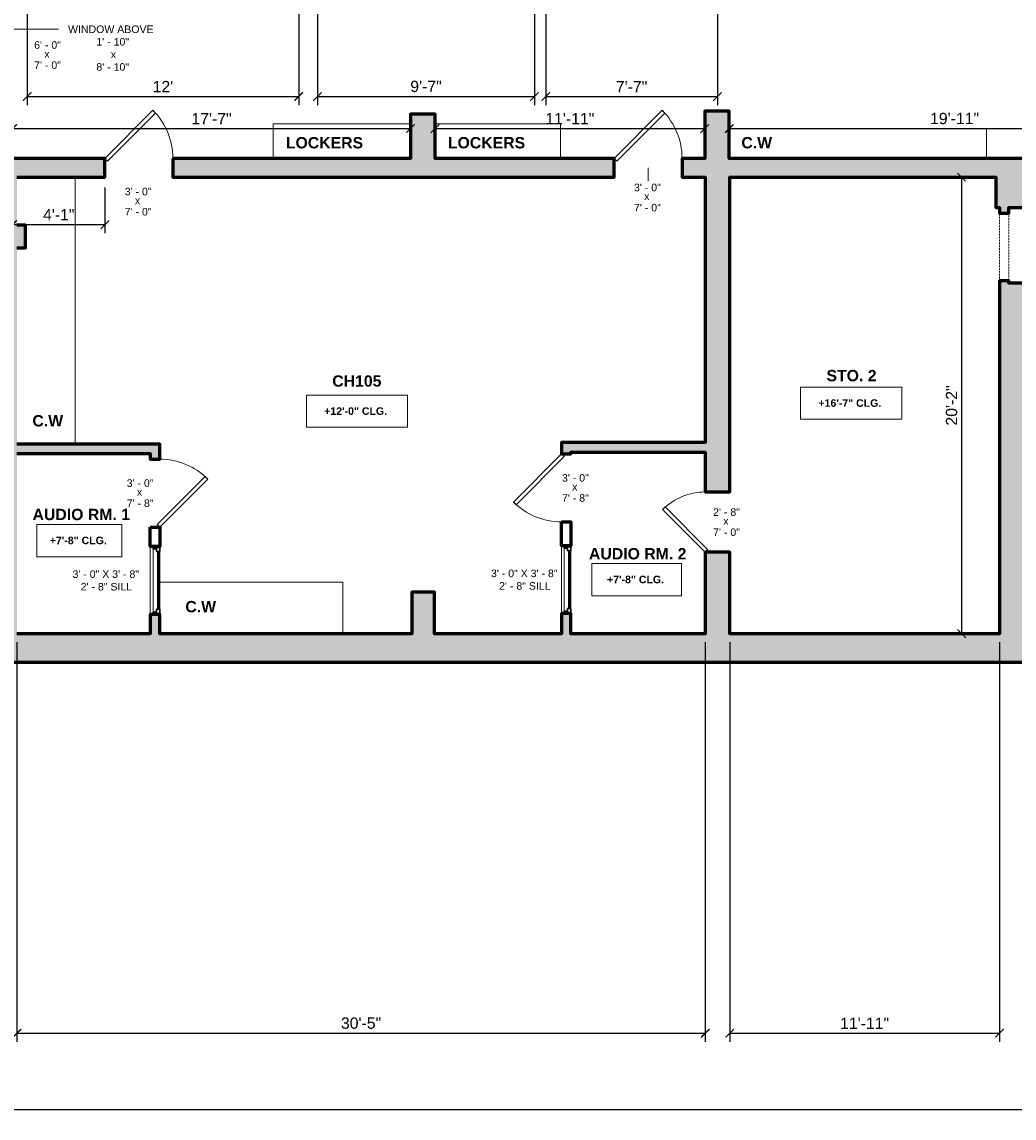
# Model space of a CAD drawing. Header units: inches. Extents: x -2078 to 109126, y -964 to 6385.
# Tile 102 of 137: x 17854 to 18380, y 3423 to 4004. Entities that reach past the tile are written whole.
import ezdxf

# ---------------------------------------------------------------- set-up
doc = ezdxf.new("R2010")
doc.units = ezdxf.units.IN
doc.header["$MEASUREMENT"] = 0
doc.linetypes.add('Overhead', pattern=[0.15625, 0.09375, -0.0625])
for name, color, linetype, lineweight in [('A-ANNO', 2, 'Continuous', 5), ('A-ANNO-DIMS', 1, 'Continuous', 9), ('A-CASE', 4, 'Continuous', 9), ('A-DOOR', 1, 'Continuous', 18), ('A-GLAZ', 2, 'Continuous', 30), ('A-WALL', 3, 'Continuous', 40), ('A-WINDOWS', 2, 'Continuous', 18)]:
    doc.layers.add(name, color=color, linetype=linetype, lineweight=lineweight)
doc.layers.add('A-HATCH', color=9, linetype='Continuous')
doc.styles.add('Arial_1', font='arial.ttf', dxfattribs={"height": 0.0625})
doc.styles.add('Arial_2', font='arial.ttf', dxfattribs={"height": 3})
doc.styles.add('Arial_B', font='arialbd.ttf', dxfattribs={"height": 4.5})
doc.styles.add('Arial_B_1', font='arialbd.ttf', dxfattribs={"height": 3})
doc.styles.add('Jay Cad', font='arial.ttf', dxfattribs={"height": 0.125})
doc.styles.add('JC', font='arial.ttf', dxfattribs={"height": 0.125})
doc.dimstyles.new('Jay Cad - DIMS', dxfattribs={"dimtxt": 0.125, "dimasz": 0.09375, "dimexe": 0.09375, "dimexo": 0.09375, "dimgap": 0.046875, "dimtad": 1, "dimdec": 1, "dimzin": 0, "dimdsep": 46, "dimlunit": 4, "dimtxsty": 'Jay Cad', "dimblk": 'ARCHTICK', "dimcen": 0.09, "dimclrd": 1, "dimclre": 1, "dimclrt": 256, "dimadec": 0, "dimazin": 0, "dimtfac": 1, "dimtdec": 1, "dimtofl": 0, "dimtmove": 1, "dimatfit": 3, "dimfxl": 1, "dimtolj": 1, "dimtzin": 0, "dimarcsym": 0})
doc.dimstyles.new('JC-DIMS', dxfattribs={"dimtxt": 0.125, "dimasz": 0.09375, "dimexe": 0.09375, "dimexo": 0.09375, "dimgap": 0.046875, "dimtad": 1, "dimdec": 1, "dimzin": 0, "dimdsep": 46, "dimlunit": 4, "dimtxsty": 'JC', "dimblk": 'ARCHTICK', "dimcen": 0.09, "dimclrd": 1, "dimclre": 1, "dimclrt": 256, "dimadec": 0, "dimazin": 0, "dimtfac": 1, "dimtdec": 1, "dimtofl": 0, "dimtmove": 1, "dimatfit": 3, "dimfxl": 1, "dimtolj": 1, "dimtzin": 0, "dimarcsym": 0})

# ---------------------------------------------------------------- blocks, each defined once
blk = doc.blocks.new('JC_DOOR_SINGLE PANEL - SINGLE DOOR-1525205-1st Floor Plan')
at = {"layer": 'A-DOOR', "lineweight": 30}
for p, q in [((-8.87, -29.04), (16.59, -3.59)), ((18, -5), (-7.46, -30.46)), ((16.59, -3.59), (18, -5)), ((-7.46, -30.46), (-8.87, -29.04))]:
    blk.add_line(p, q, dxfattribs=at)
at = {"layer": 'A-DOOR', "lineweight": 9}
blk.add_arc((18, -5), 36, 180, 225, dxfattribs=at)
blk = doc.blocks.new('JC_OPENING DOOR - 3_ X 7_-1726620-1st Floor Plan')
at = {"linetype": 'Overhead'}
for p, q in [((17.68, 2.5), (-18.32, 2.5)), ((-18.32, -2.5), (17.68, -2.5))]:
    blk.add_line(p, q, dxfattribs=at)
for p, q in [((-18.32, 2.5), (-18.32, -2.5)), ((17.68, -2.5), (17.68, 2.5))]:
    blk.add_line(p, q)
blk = doc.blocks.new('JC_DOOR_SINGLE PANEL - SINGLE DOOR-1552178-1st Floor Plan')
at = {"layer": 'A-DOOR', "lineweight": 30}
for p, q in [((-8.04, -27.71), (14.59, -5.09)), ((14.59, -5.09), (16, -6.5)), ((16, -6.5), (-6.63, -29.13)), ((-6.63, -29.13), (-8.04, -27.71))]:
    blk.add_line(p, q, dxfattribs=at)
at = {"layer": 'A-DOOR', "lineweight": 9}
blk.add_arc((16, -6.5), 32, 180, 225, dxfattribs=at)
blk = doc.blocks.new('JC_DOOR_SINGLE PANEL - SINGLE DOOR-1688720-1st Floor Plan')
at = {"layer": 'A-DOOR', "lineweight": 30}
for p, q in [((-7.46, 27.96), (-8.87, 26.54)), ((-8.87, 26.54), (16.59, 1.09)), ((18, 2.5), (-7.46, 27.96)), ((16.59, 1.09), (18, 2.5))]:
    blk.add_line(p, q, dxfattribs=at)
at = {"layer": 'A-DOOR', "lineweight": 9}
blk.add_arc((18, 2.5), 36, 135, 180, dxfattribs=at)
blk = doc.blocks.new('JC_FIXED WINDOW - MUNTIN - FIXED WINDOW-1631134-1st Floor Plan')
at = {"layer": 'A-GLAZ'}
for p, q in [((-18, 2.5), (-18, -2.5)), ((-15.25, 2.5), (-18, 2.5)), ((-17.5, 2.5), (-17.5, 0.75)), ((-17.5, 0.75), (-16.75, 0.75)), ((-15.25, 0.75), (-16.75, 0.75)), ((-16.75, 0.75), (-16.75, -1)), ((-15.25, 2.5), (-15.25, 0.75)), ((15.25, 2.5), (18, 2.5)), ((15.25, 2.5), (15.25, 0.75)), ((15.25, 0.75), (17.5, 0.75)), ((16.75, 0.75), (16.75, -1)), ((17.5, 2.5), (17.5, 0.75)), ((18, 2.5), (18, -2.5)), ((-18, -1), (-16.75, -1)), ((16.75, -1), (18, -1))]:
    blk.add_line(p, q, dxfattribs=at)
at = {"layer": 'A-GLAZ', "lineweight": 9}
for p, q in [((15.25, 2.5), (-15.25, 2.5)), ((16.75, -1), (-16.75, -1))]:
    blk.add_line(p, q, dxfattribs=at)
at = {"layer": 'A-GLAZ', "lineweight": 40}
blk.add_line((-15.25, 1.625), (15.25, 1.625), dxfattribs=at)
at = {"layer": 'A-WINDOWS'}
for p, q in [((18, 2.5), (-18, 2.5)), ((-18, -2.5), (18, -2.5))]:
    blk.add_line(p, q, dxfattribs=at)
blk = doc.blocks.new('Casework 1 - Casework 1-1631760-1st Floor Plan')
at = {"layer": 'A-CASE'}
blk.add_line((-829.2, -262.88), (-829.2, -404.38), dxfattribs=at)
blk = doc.blocks.new('Casework 4 - Casework 1-1632042-1st Floor Plan')
at = {"layer": 'A-CASE'}
for q in [(-883.57, -372.46), (-786.49, -399.79)]:
    blk.add_line((-786.49, -372.46), q, dxfattribs=at)
blk = doc.blocks.new('Casework 31 - Casework 1-1710220-1st Floor Plan')
at = {"layer": 'A-CASE'}
for p in [(-863.06, -354.7), (-790.19, -336.47)]:
    blk.add_line(p, (-863.06, -336.47), dxfattribs=at)
blk = doc.blocks.new('Casework 33 - Casework 1-1710311-1st Floor Plan')
at = {"layer": 'A-CASE'}
for q in [(-889.69, -335.42), (-823.14, -353.71)]:
    blk.add_line((-823.14, -335.42), q, dxfattribs=at)
blk = doc.blocks.new('Casework 34 - Casework 1-1710377-1st Floor Plan')
at = {"layer": 'A-CASE'}
for q in [(-929.69, -337.83), (-793.19, -353.71)]:
    blk.add_line((-793.19, -337.83), q, dxfattribs=at)
blk = doc.blocks.new('_ArchTick')
at = {"color": 0, "linetype": 'ByBlock', "const_width": 0.15}
blk.add_lwpolyline([(-0.5, -0.5), (0.5, 0.5)], dxfattribs=at)
blk = doc.blocks.new('*D1123')
at = {"layer": 'A-ANNO', "color": 1, "lineweight": -2, "transparency": 16777216}
for p, q in [((17851.7, 3675.38), (17851.7, 3463.58)), ((18216.7, 3675.38), (18216.7, 3463.58)), ((17851.7, 3468.08), (18216.7, 3468.08))]:
    blk.add_line(p, q, dxfattribs=at)
at = {"layer": 'Defpoints', "color": 0, "transparency": 16777216}
for p in [(17851.7, 3679.88), (18216.7, 3679.88), (18216.7, 3468.08)]:
    blk.add_point(p, dxfattribs=at)
at = {"layer": 'A-ANNO', "color": 1, "lineweight": -2, "transparency": 16777216, "xscale": 4.5, "yscale": 4.5, "zscale": 4.5, "rotation": 180}
blk.add_blockref('_ArchTick', (17851.7, 3468.08), dxfattribs=at)
at = {"layer": 'A-ANNO', "color": 1, "lineweight": -2, "transparency": 16777216, "xscale": 4.5, "yscale": 4.5, "zscale": 4.5}
blk.add_blockref('_ArchTick', (18216.7, 3468.08), dxfattribs=at)
at = {"layer": 'A-ANNO', "transparency": 16777216, "insert": (18034.2, 3473.4), "char_height": 6, "attachment_point": 5, "style": 'Jay Cad'}
blk.add_mtext('\\A1;30\'-5"', dxfattribs=at)
blk = doc.blocks.new('*D1125')
at = {"layer": 'A-ANNO', "color": 1, "lineweight": -2, "transparency": 16777216}
for p, q in [((18229.7, 3675.38), (18229.7, 3463.58)), ((18372.7, 3675.38), (18372.7, 3463.58)), ((18229.7, 3468.08), (18372.7, 3468.08))]:
    blk.add_line(p, q, dxfattribs=at)
at = {"layer": 'Defpoints', "color": 0, "transparency": 16777216}
for p in [(18229.7, 3679.88), (18372.7, 3679.88), (18372.7, 3468.08)]:
    blk.add_point(p, dxfattribs=at)
at = {"layer": 'A-ANNO', "color": 1, "lineweight": -2, "transparency": 16777216, "xscale": 4.5, "yscale": 4.5, "zscale": 4.5, "rotation": 180}
blk.add_blockref('_ArchTick', (18229.7, 3468.08), dxfattribs=at)
at = {"layer": 'A-ANNO', "color": 1, "lineweight": -2, "transparency": 16777216, "xscale": 4.5, "yscale": 4.5, "zscale": 4.5}
blk.add_blockref('_ArchTick', (18372.7, 3468.08), dxfattribs=at)
at = {"layer": 'A-ANNO', "transparency": 16777216, "insert": (18301.2, 3473.35), "char_height": 6, "attachment_point": 5, "style": 'Jay Cad'}
blk.add_mtext('\\A1;11\'-11"', dxfattribs=at)
blk = doc.blocks.new('*D1097')
at = {"layer": 'A-ANNO-DIMS', "color": 1, "lineweight": -2, "transparency": 16777216}
for p, q in [((18132.14, 4044.38), (18132.14, 3960.16)), ((18223.14, 4044.38), (18223.14, 3960.16)), ((18132.14, 3964.66), (18223.14, 3964.66))]:
    blk.add_line(p, q, dxfattribs=at)
at = {"layer": 'Defpoints', "color": 0, "transparency": 16777216}
for p in [(18132.14, 4048.88), (18223.14, 4048.88), (18223.14, 3964.66)]:
    blk.add_point(p, dxfattribs=at)
at = {"layer": 'A-ANNO-DIMS', "color": 1, "lineweight": -2, "transparency": 16777216, "xscale": 4.5, "yscale": 4.5, "zscale": 4.5, "rotation": 180}
blk.add_blockref('_ArchTick', (18132.14, 3964.66), dxfattribs=at)
at = {"layer": 'A-ANNO-DIMS', "color": 1, "lineweight": -2, "transparency": 16777216, "xscale": 4.5, "yscale": 4.5, "zscale": 4.5}
blk.add_blockref('_ArchTick', (18223.14, 3964.66), dxfattribs=at)
at = {"layer": 'A-ANNO-DIMS', "transparency": 16777216, "insert": (18177.64, 3969.91), "char_height": 6, "width": 0.4008, "attachment_point": 5, "style": 'JC'}
blk.add_mtext('\\A1;7\'-7"', dxfattribs=at)
blk = doc.blocks.new('*D1099')
at = {"layer": 'A-ANNO-DIMS', "color": 1, "lineweight": -2, "transparency": 16777216}
for p, q in [((17857.14, 4044.38), (17857.14, 3960.16)), ((18001.14, 4044.38), (18001.14, 3960.16)), ((17857.14, 3964.66), (18001.14, 3964.66))]:
    blk.add_line(p, q, dxfattribs=at)
at = {"layer": 'Defpoints', "color": 0, "transparency": 16777216}
for p in [(17857.14, 4048.88), (18001.14, 4048.88), (18001.14, 3964.66)]:
    blk.add_point(p, dxfattribs=at)
at = {"layer": 'A-ANNO-DIMS', "color": 1, "lineweight": -2, "transparency": 16777216, "xscale": 4.5, "yscale": 4.5, "zscale": 4.5, "rotation": 180}
blk.add_blockref('_ArchTick', (17857.14, 3964.66), dxfattribs=at)
at = {"layer": 'A-ANNO-DIMS', "color": 1, "lineweight": -2, "transparency": 16777216, "xscale": 4.5, "yscale": 4.5, "zscale": 4.5}
blk.add_blockref('_ArchTick', (18001.14, 3964.66), dxfattribs=at)
at = {"layer": 'A-ANNO-DIMS', "transparency": 16777216, "insert": (17929.14, 3969.92), "char_height": 6, "width": 0.4874, "attachment_point": 5, "style": 'JC'}
blk.add_mtext("\\A1;12'", dxfattribs=at)
blk = doc.blocks.new('*D1101')
at = {"layer": 'A-ANNO-DIMS', "color": 1, "lineweight": -2, "transparency": 16777216}
for p, q in [((18011.14, 4044.38), (18011.14, 3960.16)), ((18126.14, 4044.38), (18126.14, 3960.16)), ((18011.14, 3964.66), (18126.14, 3964.66))]:
    blk.add_line(p, q, dxfattribs=at)
at = {"layer": 'Defpoints', "color": 0, "transparency": 16777216}
for p in [(18011.14, 4048.88), (18126.14, 4048.88), (18126.14, 3964.66)]:
    blk.add_point(p, dxfattribs=at)
at = {"layer": 'A-ANNO-DIMS', "color": 1, "lineweight": -2, "transparency": 16777216, "xscale": 4.5, "yscale": 4.5, "zscale": 4.5, "rotation": 180}
blk.add_blockref('_ArchTick', (18011.14, 3964.66), dxfattribs=at)
at = {"layer": 'A-ANNO-DIMS', "color": 1, "lineweight": -2, "transparency": 16777216, "xscale": 4.5, "yscale": 4.5, "zscale": 4.5}
blk.add_blockref('_ArchTick', (18126.14, 3964.66), dxfattribs=at)
at = {"layer": 'A-ANNO-DIMS', "transparency": 16777216, "insert": (18068.64, 3969.98), "char_height": 6, "width": 0.4008, "attachment_point": 5, "style": 'JC'}
blk.add_mtext('\\A1;9\'-7"', dxfattribs=at)
blk = doc.blocks.new('*D1173')
at = {"layer": 'A-ANNO', "color": 1, "lineweight": -2, "transparency": 16777216}
for p, q in [((19791.7, 3824), (19791.7, 3423.1)), ((17744.7, 3807.38), (17744.7, 3423.1)), ((17744.7, 3427.6), (19791.7, 3427.6))]:
    blk.add_line(p, q, dxfattribs=at)
at = {"layer": 'Defpoints', "color": 0, "transparency": 16777216}
for p in [(19791.7, 3828.5), (17744.7, 3811.88), (19791.7, 3427.6)]:
    blk.add_point(p, dxfattribs=at)
at = {"layer": 'A-ANNO', "color": 1, "lineweight": -2, "transparency": 16777216, "xscale": 4.5, "yscale": 4.5, "zscale": 4.5, "rotation": 180}
blk.add_blockref('_ArchTick', (17744.7, 3427.6), dxfattribs=at)
at = {"layer": 'A-ANNO', "color": 1, "lineweight": -2, "transparency": 16777216, "xscale": 4.5, "yscale": 4.5, "zscale": 4.5}
blk.add_blockref('_ArchTick', (19791.7, 3427.6), dxfattribs=at)
at = {"layer": 'A-ANNO', "transparency": 16777216, "insert": (18768.2, 3432.91), "char_height": 6, "attachment_point": 5, "style": 'Jay Cad'}
blk.add_mtext('\\A1;170\'-7"', dxfattribs=at)
blk = doc.blocks.new('*D1189')
at = {"layer": 'A-ANNO-DIMS', "color": 1, "lineweight": -2, "transparency": 16777216}
for p, q in [((17849.41, 3948.82), (17849.41, 3943.16)), ((17849.41, 3947.66), (18060.41, 3947.66)), ((18060.41, 3948.82), (18060.41, 3943.16))]:
    blk.add_line(p, q, dxfattribs=at)
at = {"layer": 'Defpoints', "color": 0, "transparency": 16777216}
for p in [(17849.41, 3953.32), (18060.41, 3953.32), (18060.41, 3947.66)]:
    blk.add_point(p, dxfattribs=at)
at = {"layer": 'A-ANNO-DIMS', "color": 1, "lineweight": -2, "transparency": 16777216, "xscale": 4.5, "yscale": 4.5, "zscale": 4.5, "rotation": 180}
blk.add_blockref('_ArchTick', (17849.41, 3947.66), dxfattribs=at)
at = {"layer": 'A-ANNO-DIMS', "color": 1, "lineweight": -2, "transparency": 16777216, "xscale": 4.5, "yscale": 4.5, "zscale": 4.5}
blk.add_blockref('_ArchTick', (18060.41, 3947.66), dxfattribs=at)
at = {"layer": 'A-ANNO-DIMS', "transparency": 16777216, "insert": (17954.91, 3952.92), "char_height": 6, "width": 0.4874, "attachment_point": 5, "style": 'JC'}
blk.add_mtext('\\A1;17\'-7"', dxfattribs=at)
blk = doc.blocks.new('*D1191')
at = {"layer": 'A-ANNO-DIMS', "color": 1, "lineweight": -2, "transparency": 16777216}
for p, q in [((18073.41, 3948.82), (18073.41, 3943.16)), ((18073.41, 3947.66), (18216.41, 3947.66)), ((18216.41, 3948.82), (18216.41, 3943.16))]:
    blk.add_line(p, q, dxfattribs=at)
at = {"layer": 'Defpoints', "color": 0, "transparency": 16777216}
for p in [(18073.41, 3953.32), (18216.41, 3953.32), (18216.41, 3947.66)]:
    blk.add_point(p, dxfattribs=at)
at = {"layer": 'A-ANNO-DIMS', "color": 1, "lineweight": -2, "transparency": 16777216, "xscale": 4.5, "yscale": 4.5, "zscale": 4.5, "rotation": 180}
blk.add_blockref('_ArchTick', (18073.41, 3947.66), dxfattribs=at)
at = {"layer": 'A-ANNO-DIMS', "color": 1, "lineweight": -2, "transparency": 16777216, "xscale": 4.5, "yscale": 4.5, "zscale": 4.5}
blk.add_blockref('_ArchTick', (18216.41, 3947.66), dxfattribs=at)
at = {"layer": 'A-ANNO-DIMS', "transparency": 16777216, "insert": (18144.91, 3952.92), "char_height": 6, "width": 0.5739, "attachment_point": 5, "style": 'JC'}
blk.add_mtext('\\A1;11\'-11"', dxfattribs=at)
blk = doc.blocks.new('*D1193')
at = {"layer": 'A-ANNO-DIMS', "color": 1, "lineweight": -2, "transparency": 16777216}
for p, q in [((18468.41, 3951.84), (18468.41, 3943.16)), ((18229.41, 3948.82), (18229.41, 3943.16)), ((18229.41, 3947.66), (18468.41, 3947.66))]:
    blk.add_line(p, q, dxfattribs=at)
at = {"layer": 'Defpoints', "color": 0, "transparency": 16777216}
for p in [(18229.41, 3953.32), (18468.41, 3956.34), (18468.41, 3947.66)]:
    blk.add_point(p, dxfattribs=at)
at = {"layer": 'A-ANNO-DIMS', "color": 1, "lineweight": -2, "transparency": 16777216, "xscale": 4.5, "yscale": 4.5, "zscale": 4.5, "rotation": 180}
blk.add_blockref('_ArchTick', (18229.41, 3947.66), dxfattribs=at)
at = {"layer": 'A-ANNO-DIMS', "color": 1, "lineweight": -2, "transparency": 16777216, "xscale": 4.5, "yscale": 4.5, "zscale": 4.5}
blk.add_blockref('_ArchTick', (18468.41, 3947.66), dxfattribs=at)
at = {"layer": 'A-ANNO-DIMS', "transparency": 16777216, "insert": (18348.91, 3952.98), "char_height": 6, "width": 0.5739, "attachment_point": 5, "style": 'JC'}
blk.add_mtext('\\A1;19\'-11"', dxfattribs=at)
blk = doc.blocks.new('JC- existing door Tag_quad - JC- existing door Tag_quad-839775-1st Floor Plan')
at = {"layer": 'A-ANNO', "insert": (-0.0234, 0.0378), "char_height": 0.0625, "width": 0.0505, "attachment_point": 1, "style": 'Arial_1', "bg_fill": 3, "box_fill_scale": 1.25, "bg_fill_color": 256, "bg_fill_true_color": 13158600, "bg_fill_transparency": 0}
blk.add_mtext('x', dxfattribs=at)
blk = doc.blocks.new('*D1219')
at = {"layer": 'A-ANNO-DIMS', "color": 1, "lineweight": -2, "transparency": 16777216}
for p, q in [((17849.41, 3929.38), (17849.41, 3892.25)), ((17898.41, 3916.38), (17898.41, 3892.25)), ((17849.41, 3896.75), (17898.41, 3896.75))]:
    blk.add_line(p, q, dxfattribs=at)
at = {"layer": 'Defpoints', "color": 0, "transparency": 16777216}
for p in [(17849.41, 3933.88), (17898.41, 3920.88), (17898.41, 3896.75)]:
    blk.add_point(p, dxfattribs=at)
at = {"layer": 'A-ANNO-DIMS', "color": 1, "lineweight": -2, "transparency": 16777216, "xscale": 4.5, "yscale": 4.5, "zscale": 4.5, "rotation": 180}
blk.add_blockref('_ArchTick', (17849.41, 3896.75), dxfattribs=at)
at = {"layer": 'A-ANNO-DIMS', "color": 1, "lineweight": -2, "transparency": 16777216, "xscale": 4.5, "yscale": 4.5, "zscale": 4.5}
blk.add_blockref('_ArchTick', (17898.41, 3896.75), dxfattribs=at)
at = {"layer": 'A-ANNO-DIMS', "transparency": 16777216, "insert": (17873.91, 3902.01), "char_height": 6, "width": 0.4008, "attachment_point": 5, "style": 'JC'}
blk.add_mtext('\\A1;4\'-1"', dxfattribs=at)
blk = doc.blocks.new('*D1215')
at = {"layer": 'A-ANNO-DIMS', "color": 1, "lineweight": -2, "transparency": 16777216}
for p, q in [((18353.79, 3921.88), (18348.14, 3921.88)), ((18352.64, 3921.88), (18352.64, 3679.88)), ((18353.79, 3679.88), (18348.14, 3679.88))]:
    blk.add_line(p, q, dxfattribs=at)
at = {"layer": 'Defpoints', "color": 0, "transparency": 16777216}
for p in [(18358.29, 3921.88), (18352.64, 3679.88), (18358.29, 3679.88)]:
    blk.add_point(p, dxfattribs=at)
at = {"layer": 'A-ANNO-DIMS', "color": 1, "lineweight": -2, "transparency": 16777216, "xscale": 4.5, "yscale": 4.5, "zscale": 4.5}
for p, rotation in [((18352.64, 3921.88), 90), ((18352.64, 3679.88), 270)]:
    blk.add_blockref('_ArchTick', p, dxfattribs=dict(at, rotation=rotation))
at = {"layer": 'A-ANNO-DIMS', "transparency": 16777216, "insert": (18347.32, 3800.88), "char_height": 6, "width": 0.4874, "attachment_point": 5, "rotation": 90, "style": 'JC'}
blk.add_mtext('\\A1;20\'-2"', dxfattribs=at)

msp = doc.modelspace()

# ---------------------------------------------------------------- linework, layer by layer
at = {"layer": 'A-ANNO'}
for p, q in [((17846.101, 4000.331), (17873.726, 4000.331)), ((18186.414, 3926.88), (18186.401, 3919.784))]:
    msp.add_line(p, q, dxfattribs=at)
at = {"layer": 'A-ANNO', "flags": 128}
for points in [[(18005.207, 3806.356), (18058.808, 3806.356), (18058.808, 3789.288), (18005.207, 3789.288)], [(18267.26, 3810.616), (18320.86, 3810.616), (18320.86, 3793.548), (18267.26, 3793.548)], [(17862.368, 3737.786), (17907.284, 3737.786), (17907.284, 3720.718), (17862.368, 3720.718)], [(18156.517, 3717.084), (18204.171, 3717.084), (18204.171, 3700.016), (18156.517, 3700.016)]]:
    msp.add_lwpolyline(points, close=True, dxfattribs=at)
at = {"layer": 'A-WALL', "lineweight": 60}
for points in [[(17934.414, 3931.88), (17934.414, 3921.88), (18168.414, 3921.88), (18168.414, 3931.88), (18073.414, 3931.88), (18073.414, 3955.331), (18060.414, 3955.331), (18060.414, 3931.88)], [(18140.476, 3739.159), (18145.476, 3739.159), (18145.476, 3726.52), (18140.476, 3726.52)], [(17922.453, 3736.38), (17927.453, 3736.38), (17927.453, 3726.13), (17922.453, 3726.13)]]:
    msp.add_lwpolyline(points, close=True, dxfattribs=at)
for points in [[(17851.703, 3921.88), (17898.414, 3921.88), (17898.414, 3931.88), (17849.414, 3931.88)], [(17851.703, 3884.519), (17856.251, 3884.519), (17856.251, 3896.519), (17851.703, 3896.519)], [(17851.703, 3775.38), (17922.453, 3775.38), (17922.453, 3772.38), (17927.453, 3772.38), (17927.453, 3780.38), (17851.703, 3780.38)]]:
    msp.add_lwpolyline(points, dxfattribs=at)

# ---------------------------------------------------------------- block references
at = {"layer": 'A-ANNO', "xscale": 64, "yscale": 64, "zscale": 64}
for p in [(18185.791, 3911.314), (17915.791, 3909.144)]:
    msp.add_blockref('JC- existing door Tag_quad - JC- existing door Tag_quad-839775-1st Floor Plan', p, dxfattribs=at)
at = {"layer": 'A-CASE'}
for name, p in [('Casework 31 - Casework 1-1710220-1st Floor Plan', (18850.608, 4286.579)), ('Casework 33 - Casework 1-1710311-1st Floor Plan', (18963.106, 4285.587)), ('Casework 34 - Casework 1-1710377-1st Floor Plan', (19159.106, 4285.587)), ('Casework 1 - Casework 1-1631760-1st Floor Plan', (18711.779, 4184.764)), ('Casework 4 - Casework 1-1632042-1st Floor Plan', (18811.025, 4079.671))]:
    msp.add_blockref(name, p, dxfattribs=at)
at = {"layer": 'A-DOOR'}
for name, p, rotation in [('JC_DOOR_SINGLE PANEL - SINGLE DOOR-1525205-1st Floor Plan', (17916.414, 3926.88), 180), ('JC_DOOR_SINGLE PANEL - SINGLE DOOR-1525205-1st Floor Plan', (18186.414, 3926.88), 180), ('JC_OPENING DOOR - 3_ X 7_-1726620-1st Floor Plan', (18375.203, 3884.558), 269.9999999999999), ('JC_DOOR_SINGLE PANEL - SINGLE DOOR-1688720-1st Floor Plan', (17924.953, 3754.38), 269.9999999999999), ('JC_DOOR_SINGLE PANEL - SINGLE DOOR-1688720-1st Floor Plan', (18142.976, 3757.159), 89.99999999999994), ('JC_DOOR_SINGLE PANEL - SINGLE DOOR-1552178-1st Floor Plan', (18223.203, 3739.02), 269.9999999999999)]:
    msp.add_blockref(name, p, dxfattribs=dict(at, rotation=rotation))
at = {"layer": 'A-WINDOWS', "rotation": 269.9999999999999}
for p in [(17924.953, 3708.13), (18142.976, 3708.52)]:
    msp.add_blockref('JC_FIXED WINDOW - MUNTIN - FIXED WINDOW-1631134-1st Floor Plan', p, dxfattribs=at)

# ---------------------------------------------------------------- texts
at = {"layer": 'A-ANNO', "attachment_point": 1}
for s, insert, char_height, width, style in [('WINDOW ABOVE', (17878.846, 4002.331), 4, 57.974, 'Arial_2'), ('1\' - 10"', (17893.846, 3995.664), 4, 21.816, 'Arial_2'), ('x', (17901.513, 3988.997), 4, 3.232, 'Arial_2'), ('8\' - 10"', (17893.846, 3982.331), 4, 21.816, 'Arial_2'), ('LOCKERS', (17994.314, 3943.17), 6, 50.5, 'Arial_B'), ('LOCKERS', (18080.229, 3943.17), 6, 50.5, 'Arial_B'), ('C.W', (18235.859, 3943.17), 6, 19.796, 'Arial_B'), ('STO. 2', (18280.987, 3819.715), 6, 32.724, 'Arial_B'), ('CH105', (18018.916, 3816.841), 6, 98.576, 'Arial_B'), ('+16\'-7" CLG.', (18276.713, 3804.163), 4, 41.814, 'Arial_B_1'), ('C.W', (17859.93, 3795.772), 6, 19.796, 'Arial_B'), ('+12\'-0" CLG.', (18014.661, 3799.903), 4, 41.814, 'Arial_B_1'), ('AUDIO RM. 1', (17860.006, 3746.102), 6, 98.576, 'Arial_B'), ('+7\'-8" CLG.', (17869.154, 3731.333), 4, 37.976, 'Arial_B_1'), ('AUDIO RM. 2', (18155.047, 3725.275), 6, 98.576, 'Arial_B'), ('3\' - 0" X 3\' - 8"', (17881.194, 3713.474), 4, 44.642, 'Arial_2'), ('3\' - 0" X 3\' - 8"', (18103.079, 3713.864), 4, 44.642, 'Arial_2'), ('+7\'-8" CLG.', (18164.637, 3710.631), 4, 37.976, 'Arial_B_1'), ('2\' - 8" SILL', (17885.527, 3706.807), 4, 34.138, 'Arial_2'), ('2\' - 8" SILL', (18107.412, 3707.197), 4, 34.138, 'Arial_2'), ('C.W', (17941.036, 3697.232), 6, 19.796, 'Arial_B')]:
    msp.add_mtext(s, dxfattribs=dict(at, insert=insert, char_height=char_height, width=width, style=style))

# ---------------------------------------------------------------- dimensions: what is measured, and where the dimension line sits
at = {"layer": 'A-ANNO'}
for base, p1, p2, picture, middle in [((19791.703, 3427.601), (17744.703, 3811.88), (19791.703, 3828.501), '*D1173', (18768.203, 3432.915)), ((18216.703, 3468.084), (17851.703, 3679.88), (18216.703, 3679.88), '*D1123', (18034.203, 3473.4)), ((18372.703, 3468.084), (18229.703, 3679.88), (18372.703, 3679.88), '*D1125', (18301.203, 3473.347))]:
    dim = msp.add_linear_dim(base=base, p1=p1, p2=p2, dimstyle='Jay Cad - DIMS', dxfattribs=at)
    dim.commit()
    dim.dimension.update_dxf_attribs({"geometry": picture, "text_midpoint": middle})
at = {"layer": 'A-ANNO-DIMS'}
for base, p1, p2, picture, middle in [((18001.135, 3964.662), (17857.135, 4048.88), (18001.135, 4048.88), '*D1099', (17929.135, 3969.925)), ((18126.135, 3964.662), (18011.135, 4048.88), (18126.135, 4048.88), '*D1101', (18068.635, 3969.976)), ((18223.135, 3964.662), (18132.135, 4048.88), (18223.135, 4048.88), '*D1097', (18177.635, 3969.912)), ((18060.414, 3947.662), (17849.414, 3953.319), (18060.414, 3953.319), '*D1189', (17954.914, 3952.925)), ((18216.414, 3947.662), (18073.414, 3953.319), (18216.414, 3953.319), '*D1191', (18144.914, 3952.925)), ((18468.414, 3947.662), (18229.414, 3953.319), (18468.414, 3956.344), '*D1193', (18348.914, 3952.976)), ((17898.414, 3896.751), (17849.414, 3933.88), (17898.414, 3920.88), '*D1219', (17873.914, 3902.013))]:
    dim = msp.add_linear_dim(base=base, p1=p1, p2=p2, dimstyle='JC-DIMS', dxfattribs=at)
    dim.commit()
    dim.dimension.update_dxf_attribs({"geometry": picture, "text_midpoint": middle})
dim = msp.add_linear_dim(base=(18352.636, 3679.88), p1=(18358.292, 3921.88), p2=(18358.292, 3679.88), angle=90, dimstyle='JC-DIMS', dxfattribs=at)
dim.commit()
dim.dimension.update_dxf_attribs({"geometry": '*D1215', "text_midpoint": (18347.322, 3800.88)})

# ---------------------------------------------------------------- next in the draw order: block references
at = {"layer": 'A-ANNO', "xscale": 64, "yscale": 64, "zscale": 64}
for p in [(17867.739, 3986.844), (17916.834, 3754.589), (18147.62, 3757.368), (18227.755, 3739.229)]:
    msp.add_blockref('JC- existing door Tag_quad - JC- existing door Tag_quad-839775-1st Floor Plan', p, dxfattribs=at)

# ---------------------------------------------------------------- next in the draw order: texts
at = {"layer": 'A-ANNO', "char_height": 4, "width": 17.978, "attachment_point": 1, "style": 'Arial_2'}
for s, insert in [('3\' - 0"', (18178.905, 3918.451)), ('3\' - 0"', (17908.905, 3916.281)), ('7\' - 0"', (17908.905, 3905.6)), ('7\' - 0"', (18178.905, 3907.769))]:
    msp.add_mtext(s, dxfattribs=dict(at, insert=insert))

# ---------------------------------------------------------------- next in the draw order: hatches: boundary and pattern name
at = {"layer": 'A-HATCH'}
h = msp.add_hatch(color=256, dxfattribs=at)
h.dxf.hatch_style = 1
h.paths.add_polyline_path([(19805.414, 4380.691), (19877.414, 4380.691), (19877.414, 4386.691), (19869.414, 4386.691), (19805.414, 4386.691), (19805.414, 4401.691), (19793.414, 4401.691), (19793.414, 4193.501), (19788.228, 4193.501), (19788.228, 4187.501), (19791.414, 4187.501), (19791.414, 3930.501), (19785.414, 3930.501), (19785.414, 3920.501), (19791.703, 3920.501), (19791.703, 3828.501), (19664.703, 3828.501), (19664.703, 3920.501), (19749.414, 3920.501), (19749.414, 3930.501), (19668.693, 3930.501), (19668.693, 3955.448), (19655.693, 3955.448), (19655.693, 3930.501), (19473.414, 3930.501), (19473.414, 3920.501), (19658.703, 3920.501), (19658.703, 3828.501), (19428.703, 3828.501), (19428.703, 3920.501), (19437.414, 3920.501), (19437.414, 3930.501), (19429.414, 3930.501), (19429.414, 3955.715), (19416.414, 3955.715), (19416.414, 3930.88), (19409.414, 3930.88), (19409.414, 3916.88), (19413.703, 3916.88), (19413.703, 3684.88), (19191.703, 3684.88), (19191.703, 3916.88), (19373.414, 3916.88), (19373.414, 3930.88), (19188.838, 3930.88), (19188.838, 3955.643), (19176.838, 3955.643), (19176.838, 3930.88), (19099.703, 3930.88), (19099.703, 3919.88), (19173.703, 3919.88), (19173.703, 3682.88), (19054.703, 3682.88), (19054.703, 3919.88), (19063.703, 3919.88), (19063.703, 3930.88), (19037.363, 3930.88), (19037.363, 3919.88), (19046.703, 3919.88), (19046.703, 3679.88), (18949.703, 3679.88), (18949.703, 3701.88), (18937.703, 3701.88), (18937.703, 3679.88), (18708.703, 3679.88), (18708.703, 3691.88), (18695.703, 3691.88), (18695.703, 3679.88), (18385.703, 3679.88), (18385.703, 3865.63), (18377.703, 3865.63), (18377.703, 3866.88), (18372.703, 3866.88), (18372.703, 3679.88), (18229.703, 3679.88), (18229.703, 3723.02), (18216.703, 3723.02), (18216.703, 3679.88), (18145.476, 3679.88), (18145.476, 3690.52), (18140.476, 3690.52), (18140.476, 3679.88), (18073.062, 3679.88), (18073.062, 3701.939), (18061.062, 3701.939), (18061.062, 3679.88), (17927.453, 3679.88), (17927.453, 3690.13), (17922.453, 3690.13), (17922.453, 3679.88), (17851.703, 3679.88), (17851.703, 3775.38), (17922.453, 3775.38), (17922.453, 3772.38), (17927.453, 3772.38), (17927.453, 3780.38), (17851.703, 3780.38), (17851.703, 3884.519), (17856.251, 3884.519), (17856.251, 3896.519), (17851.703, 3896.519), (17851.703, 3921.88), (17898.414, 3921.88), (17898.414, 3931.88), (17849.414, 3931.88), (17849.414, 3933.88), (17844.414, 3933.88), (17844.414, 3931.88), (17833.526, 3931.88), (17833.526, 3921.88), (17839.703, 3921.88), (17839.703, 3811.88), (17744.703, 3811.88), (17744.703, 3921.88), (17785.526, 3921.88), (17785.526, 3931.88), (17780.35, 3931.88), (17780.35, 3966.098), (17694.851, 3966.098), (17694.851, 3979.52), (17652.414, 4041.947), (17652.414, 4134.469), (17646.414, 4134.469), (17646.414, 4040.101), (17688.851, 3977.674), (17688.851, 3960.098), (17774.35, 3960.098), (17774.35, 3931.88), (17723.703, 3931.88), (17723.703, 3805.88), (17839.703, 3805.88), (17839.703, 3664.88), (19428.703, 3664.88), (19428.703, 3822.501), (19804.703, 3822.501), (19804.703, 3920.501), (19805.414, 3920.501)])
h = msp.add_hatch(color=256, dxfattribs=at)
h.dxf.hatch_style = 1
h.paths.add_polyline_path([(18229.703, 3921.88), (18370.703, 3921.88), (18370.703, 3905.88), (18372.703, 3905.88), (18372.703, 3902.88), (18377.703, 3902.88), (18377.703, 3905.88), (18384.703, 3905.88), (18384.703, 3921.88), (18410.703, 3921.88), (18410.703, 3931.88), (18229.414, 3931.88), (18229.414, 3956.88), (18216.414, 3956.88), (18216.414, 3931.88), (18204.414, 3931.88), (18204.414, 3921.88), (18216.703, 3921.88), (18216.703, 3781.159), (18140.476, 3781.159), (18140.476, 3775.159), (18145.476, 3775.159), (18145.476, 3776.159), (18216.703, 3776.159), (18216.703, 3755.02), (18229.703, 3755.02)])
h.paths.add_polyline_path([(18168.414, 3931.88), (18073.414, 3931.88), (18073.414, 3955.331), (18060.414, 3955.331), (18060.414, 3931.88), (17934.414, 3931.88), (17934.414, 3921.88), (18168.414, 3921.88)])

# ---------------------------------------------------------------- next in the draw order: linework, layer by layer
at = {"layer": 'A-WALL', "lineweight": 60}
for points in [[(17646.414, 4040.101), (17688.851, 3977.674), (17688.851, 3960.098), (17774.35, 3960.098), (17774.35, 3931.88), (17723.703, 3931.88), (17723.703, 3805.88), (17839.703, 3805.88), (17839.703, 3664.88), (19428.703, 3664.88)], [(18410.703, 3931.88), (18229.414, 3931.88), (18229.414, 3956.88), (18216.414, 3956.88), (18216.414, 3931.88), (18204.414, 3931.88), (18204.414, 3921.88), (18216.703, 3921.88), (18216.703, 3781.159), (18140.476, 3781.159), (18140.476, 3775.159), (18145.476, 3775.159), (18145.476, 3776.159), (18216.703, 3776.159), (18216.703, 3755.02), (18229.703, 3755.02), (18229.703, 3921.88), (18370.703, 3921.88), (18370.703, 3905.88), (18372.703, 3905.88), (18372.703, 3902.88), (18377.703, 3902.88), (18377.703, 3905.88), (18384.703, 3905.88)], [(18385.703, 3865.63), (18377.703, 3865.63), (18377.703, 3866.88), (18372.703, 3866.88), (18372.703, 3679.88), (18229.703, 3679.88), (18229.703, 3723.02), (18216.703, 3723.02), (18216.703, 3679.88), (18145.476, 3679.88), (18145.476, 3690.52), (18140.476, 3690.52), (18140.476, 3679.88), (18073.062, 3679.88), (18073.062, 3701.939), (18061.062, 3701.939), (18061.062, 3679.88), (17927.453, 3679.88), (17927.453, 3690.13), (17922.453, 3690.13), (17922.453, 3679.88), (17851.703, 3679.88)]]:
    msp.add_lwpolyline(points, dxfattribs=at)

# ---------------------------------------------------------------- next in the draw order: texts
at = {"layer": 'A-ANNO', "char_height": 4, "width": 17.978, "attachment_point": 1, "style": 'Arial_2'}
for s, insert in [('6\' - 0"', (17860.853, 3993.982)), ('7\' - 0"', (17860.853, 3983.3)), ('3\' - 0"', (17909.948, 3761.726)), ('3\' - 0"', (18140.735, 3764.505)), ('7\' - 8"', (18140.735, 3753.824)), ('7\' - 8"', (17909.948, 3751.045)), ('2\' - 8"', (18220.87, 3746.366)), ('7\' - 0"', (18220.87, 3735.684))]:
    msp.add_mtext(s, dxfattribs=dict(at, insert=insert))

doc.saveas('drawing.dxf')
